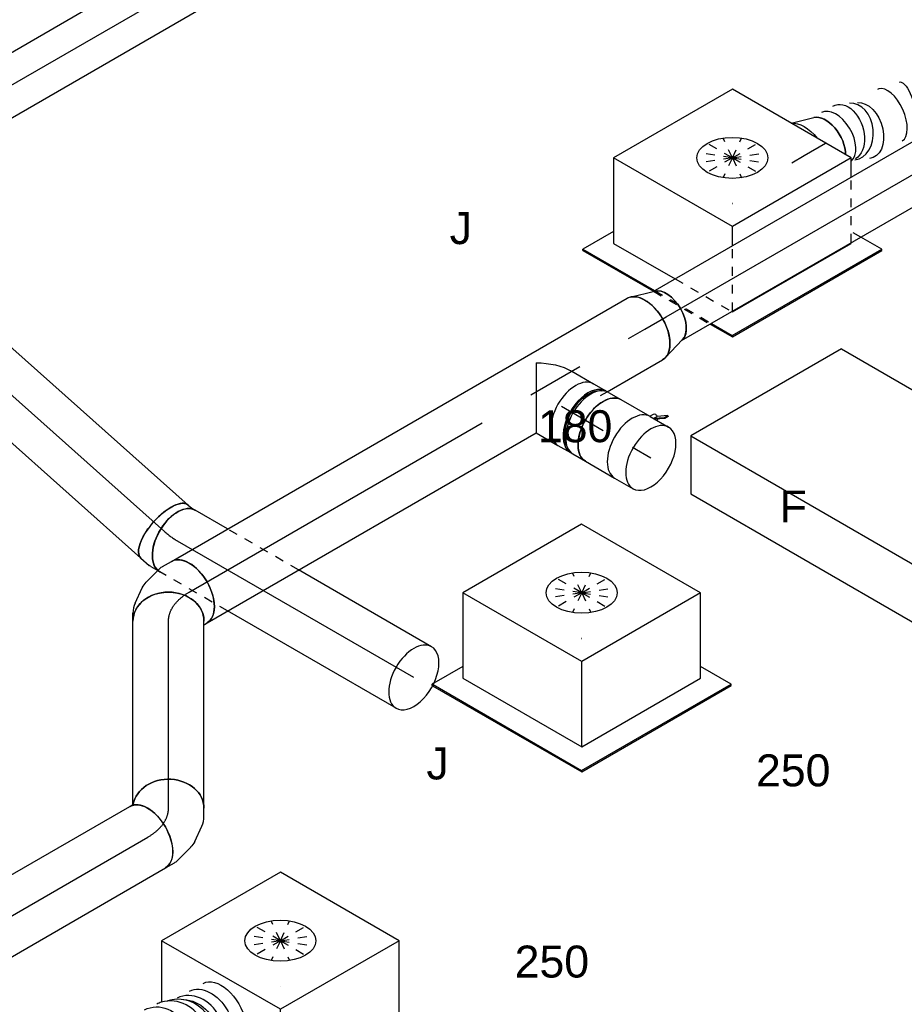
# Model space of a CAD drawing. Extents: x -238422 to 258194, y -34825 to 126331.
# Tile 150 of 239: x -28385 to -25894, y 23146 to 25919. Entities that reach past the tile are written whole.
import ezdxf
from ezdxf.enums import TextEntityAlignment as Align

# ---------------------------------------------------------------- set-up
doc = ezdxf.new("R2010")
doc.units = 0
doc.header["$LTSCALE"] = 50
doc.linetypes.add('CENTER2', pattern=[28.575, 19.05, -3.175, 3.175, -3.175])
doc.linetypes.add('STREEPJES', pattern=[0.1, 0.05, -0.05])
doc.layers.get('0').update_dxf_attribs({"linetype": 'CONTINUOUS'})
for name, color, linetype in [('WL570---_RETOUR', 112, 'CONTINUOUS'), ('WL570---_RETOUR_HL', 8, 'CONTINUOUS'), ('WL570---_RETOUR_RST', 2, 'CONTINUOUS'), ('WL570---_RETOUR_RST_HL', 1, 'CONTINUOUS'), ('WL570---_TOEVOER', 3, 'CONTINUOUS'), ('WL570---_TOEVOER_HL', 8, 'CONTINUOUS'), ('WL570---_TOEVOER_RST', 2, 'CONTINUOUS'), ('WL570---_TOEVOER_RST_HL', 1, 'CONTINUOUS'), ('WL5911--_D', 2, 'CONTINUOUS'), ('WM570---_RETOUR_PR', 1, 'CONTINUOUS'), ('WM570---_RETOUR_RST_PR', 1, 'CONTINUOUS'), ('WM570---_TOEVOER_PR', 1, 'CONTINUOUS'), ('WM570---_TOEVOER_RST_PR', 1, 'CONTINUOUS')]:
    doc.layers.add(name, color=color, linetype=linetype)
doc.styles.add('BURO-018', font='ARIAL.TTF', dxfattribs={"height": 90})
doc.styles.add('BURO-025', font='ARIAL.TTF', dxfattribs={"height": 125})

# ---------------------------------------------------------------- blocks, each defined once
blk = doc.blocks.new('*U674')
at = {"color": 0, "ltscale": 10}
for p, q in [((-225.4, 278.6, 3614.6), (-345.8, 70, 3614.6)), ((160.8, 278.6, 3614.6), (-225.4, 278.6, 3614.6)), ((-32.3, -55.9, 3614.6), (-225.4, 278.6, 3614.6)), ((354, -55.9, 3614.6), (160.8, 278.6, 3614.6)), ((-430.7, 95.5, 3614.6), (-428.7, 99, 3614.6)), ((-430.7, 95.5, 3614.6), (-316.1, -103, 3614.6)), ((-329, 99, 3614.6), (-428.7, 99, 3614.6)), ((-428.7, 99, 3614.6), (-312.1, -103, 3614.6)), ((-345.8, 70, 3614.6), (-245.9, -103, 3614.6)), ((-59.5, -103, 3614.6), (-32.3, -55.9, 3614.6)), ((354, -55.9, 3614.6), (-32.3, -55.9, 3614.6)), ((326.7, -103, 3614.6), (354, -55.9, 3614.6)), ((-223.8, -263, 3614.6), (-187.8, -325.3, 3614.6)), ((-219.7, -263, 3614.6), (-185.8, -321.7, 3614.6)), ((-153.5, -263, 3614.6), (-152.7, -264.5, 3614.6)), ((-152.7, -264.5, 3614.6), (-151.8, -263, 3614.6)), ((-152.7, -264.5, 3614.6), (233.5, -264.5, 3614.6)), ((233.5, -264.5, 3614.6), (234.4, -263, 3614.6)), ((300.1, -321.7, 3614.6), (266.1, -263, 3614.6)), ((-185.8, -321.7, 3614.6), (-187.8, -325.3, 3614.6)), ((-187.8, -325.3, 3614.6), (298, -325.3, 3614.6)), ((-185.8, -321.7, 3614.6), (300.1, -321.7, 3614.6)), ((298, -325.3, 3614.6), (300.1, -321.7, 3614.6))]:
    blk.add_line(p, q, dxfattribs=at)
at = {"color": 8, "linetype": 'STREEPJES', "ltscale": 10}
for p, q in [((64.3, 111.4, 3614.6), (-11.9, 172.6, 3614.6)), ((64.3, 111.4, 3614.6), (23.5, 182.1, 3614.6)), ((64.3, 111.4, 3614.6), (69.8, 172.6, 3614.6)), ((64.3, 111.4, 3614.6), (-26.8, 146.7, 3614.6)), ((64.3, 111.4, 3614.6), (114.6, 146.7, 3614.6)), ((64.3, 111.4, 3614.6), (-17.4, 111.4, 3614.6)), ((64.3, 111.4, 3614.6), (14, 76, 3614.6)), ((64.3, 111.4, 3614.6), (58.8, 50.1, 3614.6)), ((64.3, 111.4, 3614.6), (105.1, 40.7, 3614.6)), ((64.3, 111.4, 3614.6), (140.5, 50.1, 3614.6)), ((64.3, 111.4, 3614.6), (155.4, 76, 3614.6)), ((64.3, 111.4, 3614.6), (145.9, 111.4, 3614.6)), ((-316.1, -103, 3614.6), (-223.8, -263, 3614.6)), ((-312.1, -103, 3614.6), (-219.7, -263, 3614.6)), ((-245.9, -103, 3614.6), (-153.5, -263, 3614.6)), ((-151.8, -263, 3614.6), (-59.5, -103, 3614.6)), ((234.4, -263, 3614.6), (326.7, -103, 3614.6)), ((266.1, -263, 3614.6), (250.3, -235.5, 3614.6))]:
    blk.add_line(p, q, dxfattribs=at)
at = {"color": 0, "ltscale": 10}
blk.add_ellipse((64.3, 111.4, 3614.6), major_axis=(86.6, -50), ratio=0.57735, dxfattribs=at)
at = {"layer": 'WL570---_TOEVOER_RST_HL', "linetype": 'CENTER2'}
blk.add_circle((0, 0, 3614.6), 0.075, dxfattribs=at)
at = {"layer": 'WL570---_TOEVOER_RST', "color": 1, "style": 'BURO-018'}
for tag in ['MC', 'Q']:
    blk.add_attdef(tag, text='', height=90, dxfattribs=at).set_placement((0, 0), align=Align.MIDDLE)
at = {"layer": 'WM570---_TOEVOER_RST_PR', "color": 1, "style": 'BURO-018'}
blk.add_attdef('POSNR', text='', height=90, dxfattribs=at).set_placement((0, 0), align=Align.MIDDLE)
blk = doc.blocks.new('*U676')
at = {"color": 0, "ltscale": 10}
for p, q in [((-225.4, 278.6, 496.9), (-311.9, 128.7, 496.9)), ((160.8, 278.6, 496.9), (-225.4, 278.6, 496.9)), ((-32.3, -55.9, 496.9), (-225.4, 278.6, 496.9)), ((354, -55.9, 496.9), (160.8, 278.6, 496.9)), ((-331, -77.2, 496.9), (-187.8, -325.3, 496.9)), ((-326.3, -78.3, 496.9), (-185.8, -321.7, 496.9)), ((-152.7, -264.5, 496.9), (-32.3, -55.9, 496.9)), ((354, -55.9, 496.9), (-32.3, -55.9, 496.9)), ((233.5, -264.5, 496.9), (354, -55.9, 496.9)), ((-257.2, -83.4, 496.9), (-152.7, -264.5, 496.9)), ((300.1, -321.7, 496.9), (250.3, -235.5, 496.9)), ((-152.7, -264.5, 496.9), (233.5, -264.5, 496.9)), ((-185.8, -321.7, 496.9), (-187.8, -325.3, 496.9)), ((-187.8, -325.3, 496.9), (298, -325.3, 496.9)), ((-185.8, -321.7, 496.9), (300.1, -321.7, 496.9)), ((298, -325.3, 496.9), (300.1, -321.7, 496.9))]:
    blk.add_line(p, q, dxfattribs=at)
at = {"color": 8, "linetype": 'STREEPJES', "ltscale": 10}
for q in [(-11.9, 172.6, 496.9), (23.5, 182.1, 496.9), (69.8, 172.6, 496.9), (-26.8, 146.7, 496.9), (114.6, 146.7, 496.9), (-17.4, 111.4, 496.9), (14, 76, 496.9), (58.8, 50.1, 496.9), (105.1, 40.7, 496.9), (140.5, 50.1, 496.9), (155.4, 76, 496.9), (145.9, 111.4, 496.9)]:
    blk.add_line((64.3, 111.4, 496.9), q, dxfattribs=at)
at = {"color": 0, "ltscale": 10}
blk.add_ellipse((64.3, 111.4, 496.9), major_axis=(86.6, -50), ratio=0.57735, dxfattribs=at)
at = {"layer": 'WL570---_TOEVOER_RST_HL', "linetype": 'CENTER2'}
blk.add_circle((0, 0, 496.9), 0.075, dxfattribs=at)
at = {"layer": 'WL570---_TOEVOER_RST', "color": 1, "style": 'BURO-018'}
for tag in ['MC', 'Q']:
    blk.add_attdef(tag, text='', height=90, dxfattribs=at).set_placement((0, 0), align=Align.MIDDLE)
at = {"layer": 'WM570---_TOEVOER_RST_PR', "color": 1, "style": 'BURO-018'}
blk.add_attdef('POSNR', text='', height=90, dxfattribs=at).set_placement((0, 0), align=Align.MIDDLE)
blk = doc.blocks.new('*U677')
at = {"color": 0, "ltscale": 10}
for p, q in [((-225.4, 278.6, 1882.6), (-345.8, 70, 1882.6)), ((160.8, 278.6, 1882.6), (-225.4, 278.6, 1882.6)), ((-32.3, -55.9, 1882.6), (-225.4, 278.6, 1882.6)), ((354, -55.9, 1882.6), (160.8, 278.6, 1882.6)), ((-430.1, 94.5, 1882.6), (-187.8, -325.3, 1882.6)), ((-427.2, 96.4, 1882.6), (-185.8, -321.7, 1882.6)), ((-329, 99, 1882.6), (-423.3, 99, 1882.6)), ((-345.8, 70, 1882.6), (-152.7, -264.5, 1882.6)), ((-152.7, -264.5, 1882.6), (-32.3, -55.9, 1882.6)), ((354, -55.9, 1882.6), (-32.3, -55.9, 1882.6)), ((233.5, -264.5, 1882.6), (354, -55.9, 1882.6)), ((300.1, -321.7, 1882.6), (250.3, -235.5, 1882.6)), ((-152.7, -264.5, 1882.6), (233.5, -264.5, 1882.6)), ((-185.8, -321.7, 1882.6), (-187.8, -325.3, 1882.6)), ((-187.8, -325.3, 1882.6), (298, -325.3, 1882.6)), ((-185.8, -321.7, 1882.6), (300.1, -321.7, 1882.6)), ((298, -325.3, 1882.6), (300.1, -321.7, 1882.6))]:
    blk.add_line(p, q, dxfattribs=at)
at = {"color": 8, "linetype": 'STREEPJES', "ltscale": 10}
for p, q in [((64.3, 111.4, 1882.6), (-11.9, 172.6, 1882.6)), ((64.3, 111.4, 1882.6), (23.5, 182.1, 1882.6)), ((64.3, 111.4, 1882.6), (69.8, 172.6, 1882.6)), ((64.3, 111.4, 1882.6), (-26.8, 146.7, 1882.6)), ((64.3, 111.4, 1882.6), (114.6, 146.7, 1882.6)), ((64.3, 111.4, 1882.6), (-17.4, 111.4, 1882.6)), ((64.3, 111.4, 1882.6), (14, 76, 1882.6)), ((64.3, 111.4, 1882.6), (58.8, 50.1, 1882.6)), ((64.3, 111.4, 1882.6), (105.1, 40.7, 1882.6)), ((64.3, 111.4, 1882.6), (140.5, 50.1, 1882.6)), ((64.3, 111.4, 1882.6), (155.4, 76, 1882.6)), ((64.3, 111.4, 1882.6), (145.9, 111.4, 1882.6)), ((-430.7, 95.5, 1882.6), (-428.7, 99, 1882.6)), ((-430.7, 95.5, 1882.6), (-430.1, 94.5, 1882.6)), ((-423.3, 99, 1882.6), (-428.7, 99, 1882.6)), ((-428.7, 99, 1882.6), (-427.2, 96.4, 1882.6))]:
    blk.add_line(p, q, dxfattribs=at)
at = {"color": 0, "ltscale": 10}
blk.add_ellipse((64.3, 111.4, 1882.6), major_axis=(86.6, -50), ratio=0.57735, dxfattribs=at)
at = {"layer": 'WL570---_RETOUR_RST_HL', "linetype": 'CENTER2'}
blk.add_circle((0, 0, 1882.6), 0.075, dxfattribs=at)
at = {"layer": 'WL570---_RETOUR_RST', "color": 1, "style": 'BURO-018'}
for tag in ['MC', 'Q']:
    blk.add_attdef(tag, text='', height=90, dxfattribs=at).set_placement((0, 0), align=Align.MIDDLE)
at = {"layer": 'WM570---_RETOUR_RST_PR', "color": 1, "style": 'BURO-018'}
blk.add_attdef('POSNR', text='', height=90, dxfattribs=at).set_placement((0, 0), align=Align.MIDDLE)
blk = doc.blocks.new('*U793')
at = {"color": 0, "ltscale": 10}
for p, q in [((443, 517.4, -327.5), (442.3, 516.3, -327.5)), ((697.7, 522.8, -327.5), (699.7, 525.8, -327.5))]:
    blk.add_line(p, q, dxfattribs=at)
at = {"color": 0, "ltscale": 10, "extrusion": (1.17463e-16, -1.88578e-16, -1)}
for centre, major_axis, ratio, start_param, end_param in [((661.6, 657.3, -327.5), (-86.6, 50), 0.57735, 0, 3.141593), ((638.3, 616.8, -327.5), (85.9, -51.2), 0.677843, 3.151158, 6.29275), ((584.1, 546.3, -327.5), (5.3, 100.3), 0.992303, 5.417341, 8.558934), ((597.5, 553.5, -327.5), (77.9, -62.8), 0.947739, 3.554307, 6.354436), ((553.9, 506.8, -327.5), (-83.8, 54.6), 0.838131, 6.261695, 9.403287), ((497, 411, -327.5), (-86.6, 50), 0.57735, 0, 3.141593), ((464.2, 354.2, -327.5), (-86.6, 50), 0.57735, 0, 3.141593), ((431.4, 297.4, -327.5), (-86.6, 50), 0.57735, 0, 3.141593), ((398.6, 240.5, -327.5), (-86.6, 50), 0.57735, 0, 3.141593), ((366.1, 184.2, -327.5), (81.4, -58.7), 0.497511, 3.191932, 6.333525), ((258.1, 81.9, -327.5), (56.7, -82.8), 0.106869, 3.14981, 6.291403), ((189.6, 42.4, -327.5), (-43.3, 90.4), 0.106869, 3.133375, 6.274968), ((47, 0, -327.5), (10.1, -99.9), 0.497511, 6.232846, 9.374438)]:
    blk.add_ellipse(centre, major_axis=major_axis, ratio=ratio, start_param=start_param, end_param=end_param, dxfattribs=at)
at = {"color": 0, "ltscale": 10}
for centre, major_axis, ratio, start_param, end_param in [((614.9, 578.8, -327.5), (-83.8, 54.6), 0.838131, 3.163083, 6.261695), ((572.8, 534.2, -327.5), (77.9, -62.8), 0.947739, 0.071251, 3.070342), ((572.8, 534.2, -327.5), (77.9, -62.8), 0.947739, 3.070342, 3.212844), ((587, 542.4, -327.5), (-5.3, -100.3), 0.992303, 0.865844, 2.275748), ((528.5, 465.6, -327.5), (85.9, -51.2), 0.677843, 0.009565, 3.132028), ((587, 542.4, -327.5), (-5.3, -100.3), 0.992303, 0.64028, 0.865844), ((318.2, 130.3, -327.5), (-69.2, 72.6), 0.313149, 3.167995, 6.256783), ((0, 0, -327.5), (0, -100), 0.57735, 3.141593, 6.283185), ((117.7, 14.5, -327.5), (28.3, -96.2), 0.313149, 3.167995, 6.256783), ((318.2, 130.3, -327.5), (-69.2, 72.6), 0.313149, 3.11519, 3.167995), ((117.7, 14.5, -327.5), (28.3, -96.2), 0.313149, 6.256783, 6.309588)]:
    blk.add_ellipse(centre, major_axis=major_axis, ratio=ratio, start_param=start_param, end_param=end_param, dxfattribs=at)
at = {"layer": 'WM570---_TOEVOER_PR', "color": 1, "style": 'BURO-018'}
blk.add_attdef('POSNR', text='', height=90, dxfattribs=at).set_placement((0, 0), align=Align.MIDDLE)
blk = doc.blocks.new('*U795')
at = {"color": 2, "ltscale": 10}
for p, q in [((-285.8, 282.8, 2240), (-530.7, -141.4, 2240)), ((449.1, 282.8, 2240), (-285.8, 282.8, 2240)), ((-204.1, 141.4, 2240), (-285.8, 282.8, 2240)), ((530.7, 141.4, 2240), (449.1, 282.8, 2240)), ((-449.1, -282.8, 2240), (-204.1, 141.4, 2240)), ((530.7, 141.4, 2240), (-204.1, 141.4, 2240)), ((285.8, -282.8, 2240), (530.7, 141.4, 2240)), ((-530.7, -141.4, 2240), (-449.1, -282.8, 2240)), ((285.8, -282.8, 2240), (-449.1, -282.8, 2240))]:
    blk.add_line(p, q, dxfattribs=at)
at = {"layer": 'WL5911--_D', "color": 2, "style": 'BURO-025'}
blk.add_attdef('POSNR', text='', height=125, dxfattribs=at).set_placement((0, 0), align=Align.MIDDLE)
blk = doc.blocks.new('*U796')
at = {"color": 0, "ltscale": 10}
for p, q in [((-23.9, 100, 2430.4), (46.8, 100, 2430.4)), ((69.2, 95, 2430.4), (77.3, 95, 2430.4)), ((-122.5, 70.7, 2430.4), (-23.9, -100, 2430.4)), ((-23.9, -100, 2430.4), (46.8, -100, 2430.4)), ((69.2, -95, 2430.4), (77.3, -95, 2430.4))]:
    blk.add_line(p, q, dxfattribs=at)
at = {"color": 0, "ltscale": 10, "extrusion": (1.17463e-16, -1.88578e-16, -1)}
blk.add_ellipse((-81.6, 0, 2430.4), major_axis=(-122.5, -70.7), ratio=0.57735, start_param=1.570796, end_param=2.356194, dxfattribs=at)
at = {"color": 0, "ltscale": 10}
for centre, major_axis, start_param, end_param in [((46.8, 0, 2430.4), (0, -100), 3.141593, 6.283185), ((87.2, 0, 2430.4), (0, -95), 3.434174, 5.990604)]:
    blk.add_ellipse(centre, major_axis=major_axis, ratio=0.57735, start_param=start_param, end_param=end_param, dxfattribs=at)
at = {"layer": 'WL570---_TOEVOER_HL', "linetype": 'CENTER2'}
blk.add_line((0, 0, 2430.4), (46.8, 0, 2430.4), dxfattribs=at)
at = {"layer": 'WM570---_TOEVOER_PR', "color": 1, "style": 'BURO-018'}
blk.add_attdef('POSNR', text='', height=90, dxfattribs=at).set_placement((0, 0), align=Align.MIDDLE)
blk = doc.blocks.new('*U797')
at = {"color": 0, "ltscale": 10}
for p, q in [((-44.5, 100, 2365.9), (-4.1, 100, 2365.9)), ((4.1, 100, 2365.9), (44.5, 100, 2365.9)), ((-44.5, -100, 2365.9), (-4.1, -100, 2365.9)), ((4.1, -100, 2365.9), (44.5, -100, 2365.9))]:
    blk.add_line(p, q, dxfattribs=at)
for centre, major_axis, start_param, end_param in [((-44.5, 0, 2365.9), (0, -100), 3.141593, 6.283185), ((-4.1, 0, 2365.9), (0, -100), 3.141593, 6.353955), ((-4.1, 0, 2365.9), (0, -95), 3.434174, 5.990604), ((4.1, 0, 2365.9), (0, -100), 3.141593, 6.283185), ((44.5, 0, 2365.9), (0, -100), 3.141593, 6.283185), ((-4.1, 0, 2365.9), (0, -100), 3.070823, 3.138451)]:
    blk.add_ellipse(centre, major_axis=major_axis, ratio=0.57735, start_param=start_param, end_param=end_param, dxfattribs=at)
at = {"layer": 'WL570---_TOEVOER_HL', "linetype": 'CENTER2'}
blk.add_line((-44.5, 0, 2365.9), (44.5, 0, 2365.9), dxfattribs=at)
at = {"layer": 'WM570---_TOEVOER_PR', "color": 1, "style": 'BURO-018'}
blk.add_attdef('POSNR', text='', height=90, dxfattribs=at).set_placement((0, 0), align=Align.MIDDLE)
blk = doc.blocks.new('*U798')
at = {"color": 2, "ltscale": 10}
for p, q in [((46.5, 100, 2300.8), (52.8, 110.9, 2300.8)), ((59.3, 101, 2300.8), (83.8, 118.2, 2300.8)), ((86.3, 116.2, 2300.8), (63.3, 100, 2300.8)), ((89.2, 127.7, 2300.8), (64.8, 110.5, 2300.8)), ((83.8, 118.2, 2300.8), (89.2, 127.7, 2300.8)), ((86.3, 116.2, 2300.8), (83.8, 118.2, 2300.8)), ((91.8, 125.6, 2300.8), (86.3, 116.2, 2300.8)), ((89.2, 127.7, 2300.8), (91.8, 125.6, 2300.8)), ((-47.5, 100, 2300.8), (46.5, 100, 2300.8)), ((46.5, 100, 2300.8), (47.5, 100, 2300.8)), ((58.8, 100.7, 2300.8), (59.3, 101, 2300.8)), ((59.3, 101, 2300.8), (64.8, 110.5, 2300.8)), ((60.6, 100, 2300.8), (59.3, 101, 2300.8)), ((68.9, 100, 2300.8), (69.6, 101.2, 2300.8)), ((-47.5, -100, 2300.8), (47.5, -100, 2300.8))]:
    blk.add_line(p, q, dxfattribs=at)
at = {"color": 2, "ltscale": 10, "extrusion": (1.23904e-16, 7.43708e-18, -1)}
for centre, major_axis, start_param, end_param in [((61.2, 106.1, 2300.8), (-8.4, 4.85), 0, 1.659918), ((-47.5, 0, 2300.8), (0, -100), 0, 3.141593), ((61.2, 106.1, 2300.8), (-8.4, 4.85), 2.573491, 3.141593)]:
    blk.add_ellipse(centre, major_axis=major_axis, ratio=0.57735, start_param=start_param, end_param=end_param, dxfattribs=at)
at = {"color": 2, "ltscale": 10}
blk.add_ellipse((47.5, 0, 2300.8), major_axis=(0, -100), ratio=0.57735, start_param=3.141593, end_param=6.283185, dxfattribs=at)
at = {"layer": 'WL570---_TOEVOER', "color": 1, "style": 'BURO-018'}
blk.add_attdef('I', text='', height=90, dxfattribs=at).set_placement((0, 0), align=Align.MIDDLE)
at = {"layer": 'WM570---_TOEVOER_PR', "color": 1, "style": 'BURO-018'}
blk.add_attdef('POSNR', text='', height=90, dxfattribs=at).set_placement((0, 0), align=Align.MIDDLE)
blk = doc.blocks.new('*U799')
at = {"color": 0, "ltscale": 10}
for p, q in [((0, 100, 2267.2), (60.2, 100, 2267.2)), ((0, -100, 2267.2), (60.2, -100, 2267.2))]:
    blk.add_line(p, q, dxfattribs=at)
for start_param, end_param in [(3.141593, 6.283185), (0, 3.141593)]:
    blk.add_ellipse((60.2, 0, 2267.2), major_axis=(0, -100), ratio=0.57735, start_param=start_param, end_param=end_param, dxfattribs=at)
at = {"layer": 'WL570---_TOEVOER_HL', "linetype": 'CENTER2'}
blk.add_line((0, 0, 2267.2), (60.2, 0, 2267.2), dxfattribs=at)
at = {"layer": 'WM570---_TOEVOER_PR', "color": 1, "style": 'BURO-018'}
blk.add_attdef('POSNR', text='', height=90, dxfattribs=at).set_placement((0, 0), align=Align.MIDDLE)
blk = doc.blocks.new('*U802')
at = {"color": 0, "ltscale": 10}
for p, q in [((5.2, 100, 234.1), (679.1, 100, 234.1)), ((5.2, -100, 234.1), (679.1, -100, 234.1))]:
    blk.add_line(p, q, dxfattribs=at)
blk.add_ellipse((0, 0, 234.1), major_axis=(0, 100), ratio=0.57735, start_param=3.320935, end_param=6.103843, dxfattribs=at)
at = {"color": 0, "ltscale": 10, "extrusion": (-6.39446e-17, -1.55378e-16, -1)}
blk.add_ellipse((679.1, 0, 234.1), major_axis=(0, 100), ratio=0.57735, start_param=0, end_param=3.141593, dxfattribs=at)
at = {"layer": 'WL570---_TOEVOER_HL', "linetype": 'CENTER2'}
blk.add_line((0, 0, 234.1), (679.1, 0, 234.1), dxfattribs=at)
at = {"layer": 'WM570---_TOEVOER_PR', "color": 1, "style": 'BURO-018'}
blk.add_attdef('POSNR', text='', height=90, dxfattribs=at).set_placement((0, 0), align=Align.MIDDLE)
blk = doc.blocks.new('*U803')
at = {"color": 0, "ltscale": 10}
for p, q in [((-67.6, 100, 762.1), (-59.3, 100, 762.1)), ((-59.3, 100, 762.1), (-56.1, 100.9, 762.1)), ((99.1, -28.3, 762.1), (110.5, -8.6, 762.1)), ((41.1, -76.5, 762.1), (80, -49.2, 762.1)), ((-67.6, -100, 762.1), (-38.5, -100, 762.1)), ((-27.6, -98.6, 762.1), (23.1, -85, 762.1))]:
    blk.add_line(p, q, dxfattribs=at)
at = {"color": 0, "ltscale": 10, "extrusion": (-6.93889e-17, -2.4037e-17, -1)}
for centre, major_axis, ratio, start_param, end_param in [((23.9, 41.4, 762.1), (-86.6, 50), 0.816497, 0.141226, 3.141593), ((-10.2, 9.6, 762.1), (42.6, -91.2), 0.750739, 6.150885, 6.415485)]:
    blk.add_ellipse(centre, major_axis=major_axis, ratio=ratio, start_param=start_param, end_param=end_param, dxfattribs=at)
at = {"color": 0, "ltscale": 10}
for centre, major_axis, ratio, start_param, end_param in [((-67.6, 0, 762.1), (0, 100), 0.57735, 3.141593, 6.283185), ((16.3, 28.2, 762.1), (-74.4, 68.1), 0.803023, 2.966153, 3.317032), ((-46.1, 0, 762.1), (13.1, -99.6), 0.646887, 6.198226, 6.368145)]:
    blk.add_ellipse(centre, major_axis=major_axis, ratio=ratio, start_param=start_param, end_param=end_param, dxfattribs=at)
at = {"layer": 'WL570---_TOEVOER_HL', "linetype": 'CENTER2'}
blk.add_ellipse((-149.2, 141.3, 762.1), major_axis=(173.1, -99.9), ratio=0.57735, start_param=5.497787, end_param=6.283185, dxfattribs=at)
at = {"layer": 'WM570---_TOEVOER_PR', "color": 1, "style": 'BURO-018'}
blk.add_attdef('POSNR', text='', height=90, dxfattribs=at).set_placement((0, 0), align=Align.MIDDLE)
blk = doc.blocks.new('*U804')
at = {"color": 0, "ltscale": 10}
for p, q in [((10.5, 100, 829.7), (526.9, 100, 829.7)), ((0, -100, 829.7), (526.9, -100, 829.7))]:
    blk.add_line(p, q, dxfattribs=at)
blk.add_ellipse((0, 0, 829.7), major_axis=(0, 100), ratio=0.816497, start_param=3.141593, end_param=6.141959, dxfattribs=at)
at = {"color": 0, "ltscale": 10, "extrusion": (-2.58075e-33, -1.79399e-17, -1)}
blk.add_ellipse((526.9, 0, 829.7), major_axis=(0, 100), ratio=0.816497, start_param=0, end_param=3.141593, dxfattribs=at)
at = {"layer": 'WL570---_TOEVOER_HL', "linetype": 'CENTER2'}
blk.add_line((0, 0, 829.7), (526.9, 0, 829.7), dxfattribs=at)
at = {"layer": 'WM570---_TOEVOER_PR', "color": 1, "style": 'BURO-018'}
blk.add_attdef('POSNR', text='', height=90, dxfattribs=at).set_placement((0, 0), align=Align.MIDDLE)
blk = doc.blocks.new('*U805')
at = {"color": 0, "ltscale": 10}
for p, q in [((-47.8, 100, 1642.5), (-25, 100, 1642.5)), ((2.6, 93.9, 1642.5), (45.7, 73.9, 1642.5)), ((62.1, 62.5, 1642.5), (99.1, 25.4, 1642.5)), ((105.9, 16.6, 1642.5), (120.4, -8.5, 1642.5)), ((-58.3, -100, 1642.5), (-57, -101.3, 1642.5)), ((-57, -101.3, 1642.5), (-52.8, -108.5, 1642.5))]:
    blk.add_line(p, q, dxfattribs=at)
for centre, major_axis, ratio, start_param, end_param in [((-47.8, 0, 1642.5), (0, 100), 0.816497, 3.141593, 6.283185), ((-32.6, 0, 1642.5), (-21.7, -98.5), 0.803023, 2.966153, 3.317032), ((23.1, -39.9, 1642.5), (79.7, 61.2), 0.646887, 6.198226, 6.368145)]:
    blk.add_ellipse(centre, major_axis=major_axis, ratio=ratio, start_param=start_param, end_param=end_param, dxfattribs=at)
at = {"color": 0, "ltscale": 10, "extrusion": (-3.08149e-33, -1.79399e-17, -1)}
blk.add_ellipse((-3.3, -13.6, 1642.5), major_axis=(57.7, 82.5), ratio=0.750739, start_param=6.150885, end_param=6.415485, dxfattribs=at)
at = {"color": 0, "ltscale": 10, "extrusion": (-4.62223e-33, -1.79399e-17, -1)}
blk.add_ellipse((33.8, -58.5, 1642.5), major_axis=(86.6, 50), ratio=0.57735, start_param=0, end_param=3.141593, dxfattribs=at)
at = {"layer": 'WL570---_TOEVOER_HL', "linetype": 'CENTER2', "extrusion": (-2.58075e-33, -1.79399e-17, -1)}
blk.add_ellipse((-47.8, -199.9, 1642.5), major_axis=(0, -199.9), ratio=0.57735, start_param=3.141593, end_param=3.926991, dxfattribs=at)
at = {"layer": 'WM570---_TOEVOER_PR', "color": 1, "style": 'BURO-018'}
blk.add_attdef('POSNR', text='', height=90, dxfattribs=at).set_placement((0, 0), align=Align.MIDDLE)
blk = doc.blocks.new('*U811')
at = {"color": 0, "ltscale": 10}
for p, q in [((0, 100, 1690.3), (1481.6, 100, 1690.3)), ((0, -100, 1690.3), (1070.6, -100, 1690.3)), ((1301.3, -100, 1690.3), (1481.6, -100, 1690.3))]:
    blk.add_line(p, q, dxfattribs=at)
at = {"color": 8, "linetype": 'STREEPJES', "ltscale": 10}
blk.add_line((1279.7, -100, 1690.3), (1301.3, -100, 1690.3), dxfattribs=at)
at = {"color": 0, "ltscale": 10}
blk.add_ellipse((0, 0, 1690.3), major_axis=(0, 100), ratio=0.57735, start_param=3.141593, end_param=6.283185, dxfattribs=at)
at = {"color": 0, "ltscale": 10, "extrusion": (-6.39446e-17, -1.55378e-16, -1)}
blk.add_ellipse((1481.6, 0, 1690.3), major_axis=(0, 100), ratio=0.57735, start_param=0, end_param=3.141593, dxfattribs=at)
at = {"layer": 'WL570---_TOEVOER_HL', "linetype": 'CENTER2'}
blk.add_line((0, 0, 1690.3), (1481.6, 0, 1690.3), dxfattribs=at)
at = {"layer": 'WM570---_TOEVOER_PR', "color": 1, "style": 'BURO-018'}
blk.add_attdef('POSNR', text='', height=90, dxfattribs=at).set_placement((0, 0), align=Align.MIDDLE)
blk = doc.blocks.new('*U812')
at = {"color": 0, "ltscale": 10}
for p, q in [((9.6, 98.6, 2737.9), (77.2, 78.9, 2737.9)), ((9.6, -98.6, 2737.9), (77.2, -78.9, 2737.9))]:
    blk.add_line(p, q, dxfattribs=at)
blk.add_ellipse((0, 0, 2737.9), major_axis=(0, 100), ratio=0.57735, start_param=3.141593, end_param=6.283185, dxfattribs=at)
at = {"color": 0, "ltscale": 10, "extrusion": (-6.39446e-17, -1.55378e-16, -1)}
blk.add_ellipse((69.6, 0, 2737.9), major_axis=(0, 80), ratio=0.57735, start_param=0.166759, end_param=2.974833, dxfattribs=at)
at = {"layer": 'WL570---_TOEVOER_HL', "linetype": 'CENTER2'}
blk.add_line((0, 0, 2737.9), (69.6, 0, 2737.9), dxfattribs=at)
for centre in [(0, 0, 2737.9), (69.6, 0, 2737.9)]:
    blk.add_circle(centre, 0.075, dxfattribs=at)
at = {"layer": 'WM570---_TOEVOER_PR', "color": 1, "style": 'BURO-018'}
blk.add_attdef('POSNR', text='', height=90, dxfattribs=at).set_placement((0, 0), align=Align.MIDDLE)
blk = doc.blocks.new('*U823')
at = {"color": 0, "ltscale": 10}
blk.add_line((13.5, 97.5, 3766.7), (77.2, 78.9, 3766.7), dxfattribs=at)
at = {"color": 0, "ltscale": 10, "extrusion": (-6.93889e-17, -2.4037e-17, -1)}
for centre, major_axis, start_param, end_param in [((0, 0, 3766.7), (0, 100), 0.240153, 1.330644), ((0, 0, 3766.7), (0, 100), 0.240153, 1.330644), ((0, 0, 3766.7), (0, 100), 0.240153, 1.330644), ((69.6, 0, 3766.7), (0, 80), 0.166759, 2.352444), ((69.6, 0, 3766.7), (0, 80), 0.166759, 2.352444)]:
    blk.add_ellipse(centre, major_axis=major_axis, ratio=0.57735, start_param=start_param, end_param=end_param, dxfattribs=at)
at = {"layer": 'WL570---_TOEVOER_RST_HL', "linetype": 'CENTER2'}
for p, q in [((-40.4, 0, 3766.7), (0, 0, 3766.7)), ((0, 0, 3766.7), (69.6, 0, 3766.7))]:
    blk.add_line(p, q, dxfattribs=at)
blk.add_circle((69.6, 0, 3766.7), 0.075, dxfattribs=at)
at = {"layer": 'WM570---_TOEVOER_RST_PR', "color": 1, "style": 'BURO-018'}
blk.add_attdef('POSNR', text='', height=90, dxfattribs=at).set_placement((0, 0), align=Align.MIDDLE)
blk = doc.blocks.new('*U825')
at = {"color": 0, "ltscale": 10}
for p, q in [((210.3, -10.7, 3963.6), (210.4, -10.6, 3963.6)), ((153.2, -43.6, 3963.6), (153.3, -43.6, 3963.6))]:
    blk.add_line(p, q, dxfattribs=at)
for centre, major_axis, ratio, start_param, end_param in [((306.9, 217.7, 3963.6), (46.4, -65.2), 0.737907, 3.141593, 6.283185), ((339.2, 254.7, 3963.6), (69.3, -40), 0.57735, 3.224054, 6.283185), ((355.8, 283.6, 3963.6), (69.3, -40), 0.57735, 3.930741, 6.116426), ((238.3, 124.9, 3963.6), (65.1, -47), 0.497511, 3.191932, 6.232846), ((165, 55.5, 3963.6), (-45.3, 66.2), 0.106869, 0.417754, 3.133375), ((118.6, 28.7, 3963.6), (34.7, -72.4), 0.106869, 0.008217, 2.306672), ((238.3, 124.9, 3963.6), (65.1, -47), 0.497511, 6.232846, 6.333525), ((21.9, 0, 3963.6), (8.1, -79.9), 0.497511, 0.050339, 1.650839), ((0, 0, 3963.6), (0, 80), 0.57735, 3.352775, 4.501207), ((21.9, 0, 3963.6), (8.1, -79.9), 0.497511, 6.232846, 6.333525)]:
    blk.add_ellipse(centre, major_axis=major_axis, ratio=ratio, start_param=start_param, end_param=end_param, dxfattribs=at)
at = {"color": 0, "ltscale": 10, "extrusion": (-4.16334e-17, 1.0416e-16, -1)}
for centre, major_axis, ratio, start_param, end_param in [((325.4, 230.9, 3963.6), (60, -54.5), 0.66525, 6.13954, 9.281133), ((281.3, 199.5, 3963.6), (-60, 54.5), 0.66525, 3.285238, 6.42683), ((205.8, 88.3, 3963.6), (55.4, -58.1), 0.313149, 6.256783, 9.398376), ((69.8, 9.8, 3963.6), (-22.6, 77), 0.313149, 1.147871, 3.167995)]:
    blk.add_ellipse(centre, major_axis=major_axis, ratio=ratio, start_param=start_param, end_param=end_param, dxfattribs=at)
at = {"color": 8, "linetype": 'STREEPJES', "ltscale": 10}
for centre, major_axis, ratio, start_param, end_param in [((165, 55.5, 3963.6), (-45.3, 66.2), 0.106869, 0.008217, 0.417754), ((118.6, 28.7, 3963.6), (34.7, -72.4), 0.106869, 2.306672, 3.13338), ((0, 0, 3963.6), (0, 80), 0.57735, 4.501207, 6.283185), ((21.9, 0, 3963.6), (8.1, -79.9), 0.497511, 1.650839, 3.091253), ((0, 0, 3963.6), (0, 80), 0.57735, 3.141593, 3.352775)]:
    blk.add_ellipse(centre, major_axis=major_axis, ratio=ratio, start_param=start_param, end_param=end_param, dxfattribs=at)
at = {"color": 8, "linetype": 'STREEPJES', "ltscale": 10, "extrusion": (-4.16334e-17, 1.0416e-16, -1)}
blk.add_ellipse((69.8, 9.8, 3963.6), major_axis=(-22.6, 77), ratio=0.313149, start_param=0.026402, end_param=1.147871, dxfattribs=at)
at = {"layer": 'WM570---_TOEVOER_PR', "color": 1, "style": 'BURO-018'}
blk.add_attdef('POSNR', text='', height=90, dxfattribs=at).set_placement((0, 0), align=Align.MIDDLE)
blk = doc.blocks.new('*U840')
at = {"color": 0, "ltscale": 10}
for p, q in [((0, 100, 2683.7), (833.2, 100, 2683.7)), ((0, -100, 2683.7), (833.2, -100, 2683.7))]:
    blk.add_line(p, q, dxfattribs=at)
at = {"color": 0, "ltscale": 10, "extrusion": (1.24375e-16, 1.10744e-16, -1)}
blk.add_ellipse((0, 0, 2683.7), major_axis=(0, -100), ratio=0.409647, start_param=0, end_param=3.141593, dxfattribs=at)
at = {"color": 0, "ltscale": 10}
blk.add_ellipse((833.2, 0, 2683.7), major_axis=(0, -100), ratio=0.409647, start_param=3.141593, end_param=6.283185, dxfattribs=at)
at = {"layer": 'WL570---_RETOUR_HL', "linetype": 'CENTER2'}
blk.add_line((0, 0, 2683.7), (833.2, 0, 2683.7), dxfattribs=at)
at = {"layer": 'WM570---_RETOUR_PR', "color": 1, "style": 'BURO-018'}
blk.add_attdef('POSNR', text='', height=90, dxfattribs=at).set_placement((0, 0), align=Align.MIDDLE)
blk = doc.blocks.new('*U841')
at = {"color": 0, "ltscale": 10}
for p, q in [((0, 100, 1740.2), (547.6, 100, 1740.2)), ((0, -100, 1740.2), (432.1, -100, 1740.2)), ((663.1, -100, 1740.2), (768.4, -100, 1740.2))]:
    blk.add_line(p, q, dxfattribs=at)
at = {"color": 8, "linetype": 'STREEPJES', "ltscale": 10}
for p, q in [((547.6, 100, 1740.2), (768.4, 100, 1740.2)), ((432.1, -100, 1740.2), (663.1, -100, 1740.2))]:
    blk.add_line(p, q, dxfattribs=at)
at = {"color": 0, "ltscale": 10}
for start_param, end_param in [(0, 3.141593), (3.141593, 6.283185)]:
    blk.add_ellipse((0, 0, 1740.2), major_axis=(0, 100), ratio=0.57735, start_param=start_param, end_param=end_param, dxfattribs=at)
at = {"color": 8, "linetype": 'STREEPJES', "ltscale": 10, "extrusion": (-4.16334e-17, 1.0416e-16, -1)}
blk.add_ellipse((768.4, 0, 1740.2), major_axis=(0, 100), ratio=0.57735, start_param=0, end_param=0.109436, dxfattribs=at)
at = {"color": 0, "ltscale": 10, "extrusion": (-4.16334e-17, 1.0416e-16, -1)}
blk.add_ellipse((768.4, 0, 1740.2), major_axis=(0, 100), ratio=0.57735, start_param=0.109436, end_param=3.141593, dxfattribs=at)
at = {"layer": 'WL570---_RETOUR_HL', "linetype": 'CENTER2'}
blk.add_line((0, 0, 1740.2), (768.4, 0, 1740.2), dxfattribs=at)
at = {"layer": 'WM570---_RETOUR_PR', "color": 1, "style": 'BURO-018'}
blk.add_attdef('POSNR', text='', height=90, dxfattribs=at).set_placement((0, 0), align=Align.MIDDLE)
blk = doc.blocks.new('*U842')
at = {"color": 0, "ltscale": 10}
for p, q in [((-24, 100, 2298.7), (-10.2, 100, 2298.7)), ((-10.2, 100, 2298.7), (0.8, 102.3, 2298.7)), ((-24, -100, 2298.7), (7.7, -100, 2298.7)), ((12.7, -99.5, 2298.7), (35, -94.9, 2298.7))]:
    blk.add_line(p, q, dxfattribs=at)
at = {"color": 8, "linetype": 'STREEPJES', "ltscale": 10}
blk.add_line((35, -94.9, 2298.7), (41.3, -93.6, 2298.7), dxfattribs=at)
at = {"color": 0, "ltscale": 10, "extrusion": (-4.60022e-17, -1.15288e-16, -1)}
for centre, major_axis, ratio, start_param, end_param in [((-24, 0, 2298.7), (0, -100), 0.409647, 0, 3.141593), ((0, 0, 2298.7), (10.2, -99.9), 0.498143, 6.23227, 6.334101)]:
    blk.add_ellipse(centre, major_axis=major_axis, ratio=ratio, start_param=start_param, end_param=end_param, dxfattribs=at)
at = {"color": 0, "ltscale": 10}
blk.add_ellipse((21.1, 4.4, 2298.7), major_axis=(20.2, -97.9), ratio=0.57735, start_param=3.141593, end_param=6.173749, dxfattribs=at)
at = {"color": 8, "linetype": 'STREEPJES', "ltscale": 10}
blk.add_ellipse((21.1, 4.4, 2298.7), major_axis=(20.2, -97.9), ratio=0.57735, start_param=6.173749, end_param=6.283185, dxfattribs=at)
at = {"layer": 'WL570---_RETOUR_HL', "linetype": 'CENTER2'}
blk.add_ellipse((-87.1, 127.7, 2298.7), major_axis=(-189.3, 64.4), ratio=0.582704, start_param=2.099097, end_param=2.360896, dxfattribs=at)
at = {"layer": 'WM570---_RETOUR_PR', "color": 1, "style": 'BURO-018'}
blk.add_attdef('POSNR', text='', height=90, dxfattribs=at).set_placement((0, 0), align=Align.MIDDLE)
blk = doc.blocks.new('*U848')
at = {"color": 0, "ltscale": 10}
for p, q in [((0, 80, 3471.7), (3794.9, 80, 3471.7)), ((0, -80, 3471.7), (3794.9, -80, 3471.7))]:
    blk.add_line(p, q, dxfattribs=at)
at = {"color": 0, "ltscale": 10, "extrusion": (-6.93889e-17, -2.4037e-17, -1)}
blk.add_ellipse((3794.9, 0, 3471.7), major_axis=(0, 80), ratio=0.57735, start_param=0, end_param=3.141593, dxfattribs=at)
at = {"layer": 'WL570---_RETOUR_HL', "linetype": 'CENTER2'}
blk.add_line((0, 0, 3471.7), (3794.9, 0, 3471.7), dxfattribs=at)
at = {"layer": 'WM570---_RETOUR_PR', "color": 1, "style": 'BURO-018'}
blk.add_attdef('POSNR', text='', height=90, dxfattribs=at).set_placement((0, 0), align=Align.MIDDLE)
blk = doc.blocks.new('*U850')
at = {"color": 0, "ltscale": 10}
for p, q in [((3.9, 80, 2787.1), (2930, 80, 2787.1)), ((3.9, -80, 2787.1), (2930, -80, 2787.1))]:
    blk.add_line(p, q, dxfattribs=at)
blk.add_ellipse((0, 0, 2787.1), major_axis=(0, 80), ratio=0.57735, start_param=3.308352, end_param=6.116426, dxfattribs=at)
at = {"color": 0, "ltscale": 10, "extrusion": (-6.39446e-17, -1.55378e-16, -1)}
blk.add_ellipse((2930, 0, 2787.1), major_axis=(0, 80), ratio=0.57735, start_param=0, end_param=3.141593, dxfattribs=at)
at = {"layer": 'WL570---_TOEVOER_HL', "linetype": 'CENTER2'}
blk.add_line((0, 0, 2787.1), (2930, 0, 2787.1), dxfattribs=at)
at = {"layer": 'WM570---_TOEVOER_PR', "color": 1, "style": 'BURO-018'}
blk.add_attdef('POSNR', text='', height=90, dxfattribs=at).set_placement((0, 0), align=Align.MIDDLE)

msp = doc.modelspace()

# ---------------------------------------------------------------- block references
at = {"layer": 'WL570---_RETOUR'}
for name, p, rotation in [('*U848', (-28646.6234, 25597.05964, -3471.70224), 30.00000000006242), ('*U840', (-28599.67139, 25031.48639, -2683.66379), 318.3180761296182), ('*U842', (-27959.4889, 24461.4668, -2298.74414), 318.3180761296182), ('*U841', (-27275.43634, 24066.52887, -1740.21757), 149.9999999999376)]:
    msp.add_blockref(name, p, dxfattribs=dict(at, rotation=rotation))
at = {"layer": 'WL570---_RETOUR_RST'}
ref = msp.add_blockref('*U677', (-26802.62233, 24176.39548, -1882.60204), dxfattribs=dict(at, rotation=30.00000000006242))
ref.add_attrib('Q', '250', dxfattribs={"color": 1, "height": 90, "style": 'BURO-018'}).set_placement((-26206.89379, 23804.88953), align=Align.MIDDLE)
ref.add_attrib('MC', 'F', dxfattribs={"color": 1, "height": 90, "style": 'BURO-018'}).set_placement((-26206.89379, 24547.90142), align=Align.MIDDLE)
at = {"layer": 'WL570---_TOEVOER'}
for name, p, rotation in [('*U850', (-26564.42122, 25082.35662, -2787.10352), 30.00000000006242), ('*U825', (-25665.85787, 25638.6748, -3963.56767), 149.9999999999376), ('*U812', (-26624.66671, 25047.57386, -2737.91327), 30.00000000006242), ('*U811', (-27907.74239, 24306.78978, -1690.28638), 30.00000000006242), ('*U796', (-26859.86022, 24830.13517, -2430.40853), 329.9999999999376), ('*U797', (-26780.80568, 24784.49301, -2365.86077), 329.9999999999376), ('*U798', (-26701.11475, 24738.48343, -2300.79339), 329.9999999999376), ('*U799', (-26659.96114, 24714.72338, -2267.1916), 329.9999999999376), ('*U805', (-27966.29083, 24272.98682, -1642.48177), 90), ('*U804', (-27966.29083, 23698.26297, -829.69951), 90), ('*U803', (-27966.29083, 23650.45837, -762.09359), 30.00000000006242), ('*U802', (-28612.96338, 23277.1018, -234.08767), 30.00000000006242), ('*U793', (-28719.94909, 22879.99842, 327.50132), 329.9999999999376)]:
    msp.add_blockref(name, p, dxfattribs=dict(at, rotation=rotation))
at = {"layer": 'WL570---_TOEVOER_RST'}
ref = msp.add_blockref('*U674', (-26378.2952, 25401.10394, -3614.60136), dxfattribs=dict(at, rotation=30.00000000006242))
ref.add_attrib('Q', '180', dxfattribs={"color": 1, "height": 90, "style": 'BURO-018'}).set_placement((-26821.08911, 24773.95081), align=Align.MIDDLE)
ref.add_attrib('MC', 'J', dxfattribs={"color": 1, "height": 90, "style": 'BURO-018'}).set_placement((-27142.8227, 25331.20973), align=Align.MIDDLE)
at = {"layer": 'WL570---_TOEVOER_RST', "rotation": 30.00000000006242}
msp.add_blockref('*U823', (-26176.06266, 25536.23412, -3766.73315), dxfattribs=at)
at = {"layer": 'WL570---_TOEVOER_RST'}
ref = msp.add_blockref('*U676', (-27651.0874, 23196.56317, -496.9099), dxfattribs=dict(at, rotation=30.00000000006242))
ref.add_attrib('Q', '250', dxfattribs={"color": 1, "height": 90, "style": 'BURO-018'}).set_placement((-26886.55991, 23266.45738), align=Align.MIDDLE)
ref.add_attrib('MC', 'J', dxfattribs={"color": 1, "height": 90, "style": 'BURO-018'}).set_placement((-27208.29349, 23823.7163), align=Align.MIDDLE)
at = {"layer": 'WL5911--_D', "rotation": 149.9999999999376}
msp.add_blockref('*U795', (-25964.86341, 24603.63056, -2239.98644), dxfattribs=at)

doc.saveas('drawing.dxf')
